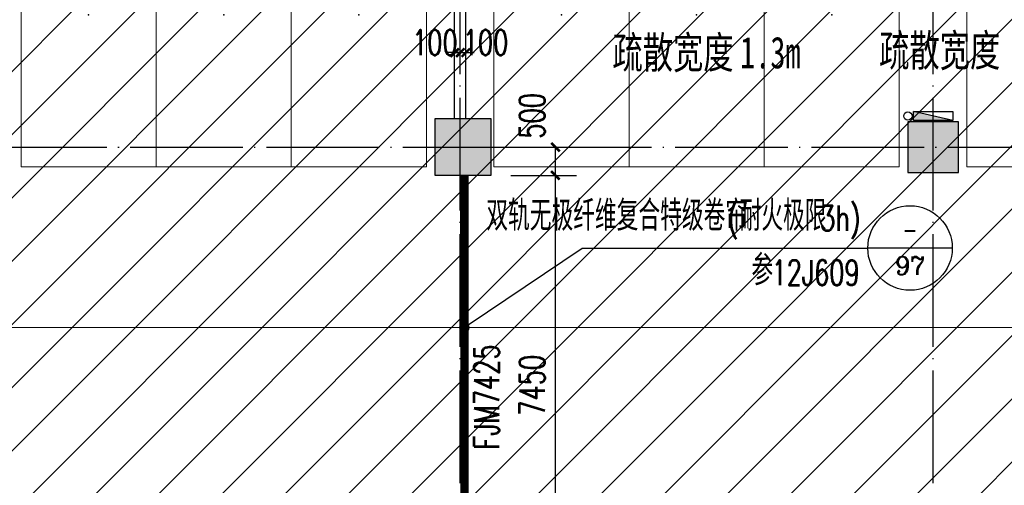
# Model space of a CAD drawing. Extents: x 797781 to 1255204, y 21234 to 1024248.
# Tile 30 of 256: x 897084 to 914574, y 99742 to 108004. Entities that reach past the tile are written whole.
import ezdxf
from ezdxf.enums import TextEntityAlignment as Align

# ---------------------------------------------------------------- set-up
doc = ezdxf.new("R2010")
doc.units = 0
doc.header["$LTSCALE"] = 1000
doc.header["$MEASUREMENT"] = 0
doc.linetypes.add('230303生产综合楼-平面图_t8$0$DASH', pattern=[0.35, 0.25, -0.1])
doc.linetypes.add('230303生产综合楼-平面图_t8$0$DOTE', pattern=[2.42, 2, -0.2, 0.02, -0.2])
doc.layers.add('230303生产综合楼-平面图_t8$0$A-普通车位', color=252, linetype='Continuous', lineweight=9)
for name, color, linetype in [('230303生产综合楼-平面图_t8$0$A-车位编号', 7, 'Continuous'), ('230303生产综合楼-平面图_t8$0$AX-B-P01(-1F)-RFQ$0$AX-B-P01(-1F)-RFQ$0$$0$PUB_TEXT', 7, 'Continuous'), ('230303生产综合楼-平面图_t8$0$COLUMN', 40, 'Continuous'), ('230303生产综合楼-平面图_t8$0$DIM_IDEN', 3, 'Continuous'), ('230303生产综合楼-平面图_t8$0$DOOR_FIRE', 4, 'Continuous'), ('230303生产综合楼-平面图_t8$0$DOOR_FIRE_TEXT', 7, 'Continuous'), ('230303生产综合楼-平面图_t8$0$DOTE', 1, '230303生产综合楼-平面图_t8$0$DOTE'), ('230303生产综合楼-平面图_t8$0$PUB_DIM', 3, 'Continuous'), ('230303生产综合楼-平面图_t8$0$PUB_HATCH', 8, 'Continuous'), ('230303生产综合楼-平面图_t8$0$WALL', 40, 'Continuous'), ('EQUIP_消火栓', 7, 'Continuous'), ('PUB_HATCH', 8, 'Continuous'), ('PUB_TEXT', 7, 'Continuous'), ('VPIPE-消防', 1, 'Continuous')]:
    doc.layers.add(name, color=color, linetype=linetype)
doc.styles.add('230303生产综合楼-平面图_t8$0$_TCH_DIM', font='SIMPLEX', dxfattribs={"bigfont": 'GBCBIG'})
doc.styles.add('230303生产综合楼-平面图_T8$0$_TCH_DIM_T3', font='SIMPLEX', dxfattribs={"width": 0.705882, "bigfont": 'GBCBIG'})
doc.styles.add('230303生产综合楼-平面图_t8$0$_TCH_LABEL', font='COMPLEX', dxfattribs={"bigfont": 'GBCBIG'})
doc.styles.add('230303生产综合楼-平面图_t8$0$_TCH_WINDOW', font='SIMPLEX', dxfattribs={"height": 3.5, "bigfont": 'GBCBIG'})
doc.styles.add('230303生产综合楼-平面图_t8$0$黑体', font='simhei.ttf', dxfattribs={"width": 0.7})
doc.dimstyles.new('230303生产综合楼-平面图_T8$0$_TCH_ARCH&&150', dxfattribs={"dimtxt": 446.25, "dimasz": 150, "dimexe": 375, "dimexo": 450, "dimgap": 189.375, "dimtad": 1, "dimdec": 0, "dimzin": 0, "dimdsep": 46, "dimtxsty": '230303生产综合楼-平面图_T8$0$_TCH_DIM_T3', "dimblk": '230303生产综合楼-平面图_t8$0$_ArchTick', "dimcen": 0.09, "dimclrt": 7, "dimazin": 2, "dimtfac": 1, "dimtdec": 0, "dimtix": 1, "dimtmove": 2, "dimatfit": 3, "dimfxl": 1, "dimtolj": 1, "dimtzin": 0, "dimarcsym": 0})

# ---------------------------------------------------------------- blocks, each defined once
blk = doc.blocks.new('$TwtSys$00000434')
for p, q in [((-0.5, 0.5), (-0.5, -0.5)), ((-0.5, -0.5), (0.5, 0.5)), ((0.5, 0.5), (-0.5, 0.5)), ((0.5, -0.5), (0.5, 0.5)), ((-0.5, -0.5), (0.5, -0.5))]:
    blk.add_line(p, q)
blk.add_solid([(0.5, -0.5), (0.5, 0.5), (-0.5, -0.5)])
blk = doc.blocks.new('230303生产综合楼-平面图_t8$0$-1FXHS1')
at = {"layer": 'VPIPE-消防'}
blk.add_circle((595769.6, -249465.5), 75, dxfattribs=at)
at = {"layer": 'EQUIP_消火栓', "xscale": -700, "yscale": 160, "zscale": 700, "rotation": 359.9999999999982}
blk.add_blockref('$TwtSys$00000434', (596216.4, -249465.5), dxfattribs=at)
blk = doc.blocks.new('230303生产综合楼-平面图_t8$0$普通车位')
at = {"layer": '230303生产综合楼-平面图_t8$0$A-普通车位'}
for points in [[(100, -1200), (5400, -1200), (5400, 1200), (100, 1200)], [(950, 750), (950, -750), (1050, -750), (1050, 750)]]:
    blk.add_lwpolyline(points, close=True, dxfattribs=at)
at = {"layer": '230303生产综合楼-平面图_t8$0$A-车位编号'}
blk.add_point((2700, 0), dxfattribs=at)
blk = doc.blocks.new('230303生产综合楼-平面图_t8$0$_ArchTick')
at = {"color": 0, "linetype": 'ByBlock', "const_width": 0.3}
blk.add_lwpolyline([(-0.5, -0.5), (0.5, 0.5)], dxfattribs=at)
blk = doc.blocks.new('*D2488')
at = {"layer": '230303生产综合楼-平面图_t8$0$PUB_DIM', "color": 0, "lineweight": -2, "transparency": 16777216}
for p, q in [((905809, 105242), (906975, 105242)), ((906600, 97792), (906600, 105242)), ((905809, 97792), (906975, 97792))]:
    blk.add_line(p, q, dxfattribs=at)
at = {"layer": 'Defpoints', "color": 0, "transparency": 16777216}
for p in [(905359, 105242), (906600, 105242), (905359, 97792)]:
    blk.add_point(p, dxfattribs=at)
at = {"layer": '230303生产综合楼-平面图_t8$0$PUB_DIM', "color": 0, "lineweight": -2, "transparency": 16777216, "xscale": 150, "yscale": 150, "zscale": 150}
for p, rotation in [((906600, 105242), 90), ((906600, 97792), 270)]:
    blk.add_blockref('230303生产综合楼-平面图_t8$0$_ArchTick', p, dxfattribs=dict(at, rotation=rotation))
at = {"layer": '230303生产综合楼-平面图_t8$0$PUB_DIM', "color": 7, "transparency": 16777216, "insert": (906188, 101517), "char_height": 446.2, "attachment_point": 5, "rotation": 90, "style": '230303生产综合楼-平面图_T8$0$_TCH_DIM_T3'}
blk.add_mtext('\\A1;7450', dxfattribs=at)
blk = doc.blocks.new('*D2489')
at = {"layer": '230303生产综合楼-平面图_t8$0$PUB_DIM', "color": 0, "lineweight": -2, "transparency": 16777216}
for p, q in [((905809, 105742), (906975, 105742)), ((906600, 105242), (906600, 105742)), ((905809, 105242), (906975, 105242))]:
    blk.add_line(p, q, dxfattribs=at)
at = {"layer": 'Defpoints', "color": 0, "transparency": 16777216}
for p in [(905359, 105742), (906600, 105742), (905359, 105242)]:
    blk.add_point(p, dxfattribs=at)
at = {"layer": '230303生产综合楼-平面图_t8$0$PUB_DIM', "color": 0, "lineweight": -2, "transparency": 16777216, "xscale": 150, "yscale": 150, "zscale": 150}
for p, rotation in [((906600, 105742), 90), ((906600, 105242), 270)]:
    blk.add_blockref('230303生产综合楼-平面图_t8$0$_ArchTick', p, dxfattribs=dict(at, rotation=rotation))
at = {"layer": '230303生产综合楼-平面图_t8$0$PUB_DIM', "color": 7, "transparency": 16777216, "insert": (906188, 106297), "char_height": 446.2, "attachment_point": 5, "rotation": 90, "style": '230303生产综合楼-平面图_T8$0$_TCH_DIM_T3'}
blk.add_mtext('\\A1;500', dxfattribs=at)
blk = doc.blocks.new('*D3011')
at = {"layer": '230303生产综合楼-平面图_t8$0$PUB_DIM', "color": 0, "lineweight": -2, "transparency": 16777216}
for p, q in [((904809, 107584), (904809, 107794)), ((904909, 107584), (904909, 107794)), ((904809, 107419), (904659, 107419)), ((904809, 107419), (904909, 107419)), ((904909, 107419), (905059, 107419))]:
    blk.add_line(p, q, dxfattribs=at)
at = {"layer": 'Defpoints', "color": 0, "transparency": 16777216}
for p in [(904909, 107419), (904809, 107134), (904909, 107134)]:
    blk.add_point(p, dxfattribs=at)
at = {"layer": '230303生产综合楼-平面图_t8$0$PUB_DIM', "color": 0, "lineweight": -2, "transparency": 16777216, "xscale": 150, "yscale": 150, "zscale": 150}
blk.add_blockref('230303生产综合楼-平面图_t8$0$_ArchTick', (904809, 107419), dxfattribs=at)
at = {"layer": '230303生产综合楼-平面图_t8$0$PUB_DIM', "color": 0, "lineweight": -2, "transparency": 16777216, "xscale": 150, "yscale": 150, "zscale": 150, "rotation": 180}
blk.add_blockref('230303生产综合楼-平面图_t8$0$_ArchTick', (904909, 107419), dxfattribs=at)
at = {"layer": '230303生产综合楼-平面图_t8$0$PUB_DIM', "color": 7, "transparency": 16777216, "insert": (904459, 107599), "char_height": 446.2, "attachment_point": 5, "style": '230303生产综合楼-平面图_T8$0$_TCH_DIM_T3'}
blk.add_mtext('\\A1;100', dxfattribs=at)
blk = doc.blocks.new('*D3012')
at = {"layer": '230303生产综合楼-平面图_t8$0$PUB_DIM', "color": 0, "lineweight": -2, "transparency": 16777216}
for p, q in [((904909, 107584), (904909, 107794)), ((905009, 107584), (905009, 107794)), ((904909, 107419), (904759, 107419)), ((904909, 107419), (905009, 107419)), ((905009, 107419), (905159, 107419))]:
    blk.add_line(p, q, dxfattribs=at)
at = {"layer": 'Defpoints', "color": 0, "transparency": 16777216}
for p in [(905009, 107419), (904909, 107134), (905009, 107134)]:
    blk.add_point(p, dxfattribs=at)
at = {"layer": '230303生产综合楼-平面图_t8$0$PUB_DIM', "color": 0, "lineweight": -2, "transparency": 16777216, "xscale": 150, "yscale": 150, "zscale": 150}
blk.add_blockref('230303生产综合楼-平面图_t8$0$_ArchTick', (904909, 107419), dxfattribs=at)
at = {"layer": '230303生产综合楼-平面图_t8$0$PUB_DIM', "color": 0, "lineweight": -2, "transparency": 16777216, "xscale": 150, "yscale": 150, "zscale": 150, "rotation": 180}
blk.add_blockref('230303生产综合楼-平面图_t8$0$_ArchTick', (905009, 107419), dxfattribs=at)
at = {"layer": '230303生产综合楼-平面图_t8$0$PUB_DIM', "color": 7, "transparency": 16777216, "insert": (905359, 107599), "char_height": 446.2, "attachment_point": 5, "style": '230303生产综合楼-平面图_T8$0$_TCH_DIM_T3'}
blk.add_mtext('\\A1;100', dxfattribs=at)
blk = doc.blocks.new('230303生产综合楼-平面图_t8$0$$DorLib2D$00000213')
at = {"color": 0, "linetype": '230303生产综合楼-平面图_t8$0$DASH', "const_width": 0.02}
blk.add_lwpolyline([(0.5, 0), (-0.5, 0)], dxfattribs=at)
blk = doc.blocks.new('_FZH')
blk.add_lwpolyline([(-0.5, -0.5), (0.5, -0.5), (0.5, 0.5), (-0.5, 0.5)], close=True)
at = {"layer": 'PUB_HATCH'}
blk.add_solid([(-0.5, -0.5), (0.5, -0.5), (-0.5, 0.5), (0.5, 0.5)], dxfattribs=at)

msp = doc.modelspace()

# ---------------------------------------------------------------- hatches: boundary and pattern name
at = {"layer": '230303生产综合楼-平面图_t8$0$PUB_HATCH'}
h = msp.add_hatch(dxfattribs=at)
h.set_pattern_fill('ANSI31', color=256, scale=500)
h.set_pattern_definition([(45, (742304.1, -46432.5), (-561.266, 561.266), [])])
h.paths.add_polyline_path([(930109.1, 68893.4), (930108.6, 82492.3), (938508.6, 82492.3), (938508.2, 85667.3), (943409, 85667.3), (943409.3, 93092.3), (943762.1, 93092.3), (943758.6, 95392.3), (943508.6, 95392.3), (943508.6, 101792.3), (951058.6, 101792.3), (951058.6, 104092.3), (952808.6, 104092.3), (952808.6, 105392.3), (952708.2, 105392.3), (952709, 111192.3), (938408.6, 111192.3), (938408.6, 112942.3), (934909, 112942.3), (934909, 113292.3), (935009, 113392.3), (935009, 113792.3), (932409, 113792.3), (932409, 113392.3), (932509, 113292.3), (932509, 112992.3), (930408.6, 112992.3), (930408.6, 111192.3), (913308.6, 111192.3), (913308.6, 119592.3), (899708.6, 119592.3), (899708.6, 116092.3), (899708.6, 114673.2), (899708.6, 111192.3), (895158.6, 111192.3), (895158.6, 96992.3), (899608.6, 96992.3), (899608.6, 98042.3), (902558.6, 98042.3), (902558.6, 96992.3), (904808.6, 96992.3), (904808.2, 86592.3), (896359, 86592.3), (896156.1, 86592.3), (896158.6, 81292.3), (896158.6, 73892.3), (896158.6, 70892.3), (896358.6, 70892.3), (897858.6, 70892.3), (897858.6, 70042.3), (900108.6, 70042.3), (900108.6, 68892.3)])
h.paths.add_polyline_path([(930105.6, 68892.3), (955656.4, 68892.3), (955656.4, 72492.3), (963356.4, 72492.3), (963356.4, 68892.3), (986709.3, 68892.3), (986709.3, 70442.3), (987458.6, 70442.3), (987458.6, 70892.3), (989258.6, 70892.3), (989256.4, 88842.3), (986008.6, 88842.3), (986008.6, 90692.3), (982958.6, 90692.3), (982958.6, 94955.7), (980858.6, 94955.7), (980858.6, 99042.3), (985808.6, 99042.3), (985808.6, 96992.3), (989256.4, 96992.3), (989256.4, 109542.3), (987108.6, 109542.3), (987108.6, 109842.3), (986208.6, 109842.3), (986208.6, 111192.3), (963706.4, 111192.3), (963706.4, 119592.3), (955308.6, 119592.3), (955304.2, 111192.3), (952709, 111192.7), (952709, 105392.3), (955356.4, 105392.3), (955357.5, 98892.3), (952859.7, 98892.3), (952858.6, 95342.3), (952858.6, 94880.1), (952858.6, 93092.3), (943407.1, 93092.3), (943407.1, 85667.3), (938508.6, 85667.3), (938508.6, 82492.3), (930107.1, 82492.3)])

# ---------------------------------------------------------------- linework, layer by layer
at = {"layer": '230303生产综合楼-平面图_t8$0$A-普通车位'}
msp.add_lwpolyline([(884258.6, 102542.3), (929883.6, 102542.3, -0.4142136), (934883.6, 97542.3), (934883.6, 82242.3)], format="xyb", dxfattribs=at)
at = {"layer": '230303生产综合楼-平面图_t8$0$DIM_IDEN'}
for p, q in [((905049, 102587.1), (907075.3, 103952.4)), ((907075.3, 103952.4), (912149.3, 103952.4)), ((913649.3, 103952.4), (912149.3, 103952.4))]:
    msp.add_line(p, q, dxfattribs=at)
for centre, radius in [((912899.3, 103952.4), 750), ((904982.6, 102542.3), 80)]:
    msp.add_circle(centre, radius, dxfattribs=at)
at = {"layer": '230303生产综合楼-平面图_t8$0$DOTE'}
for p, q in [((904908.6, 68317.3), (904908.6, 119117.3)), ((913308.6, 68317.3), (913308.6, 119117.3)), ((870008.6, 105742.3), (989908.6, 105742.3))]:
    msp.add_line(p, q, dxfattribs=at)
at = {"layer": '230303生产综合楼-平面图_t8$0$WALL'}
for p, q in [((904808.6, 106242.3), (904808.6, 110492.3)), ((905008.6, 106242.3), (905008.6, 110492.3))]:
    msp.add_line(p, q, dxfattribs=at)

# ---------------------------------------------------------------- block references
msp.add_blockref('230303生产综合楼-平面图_t8$0$-1FXHS1', (317092.2, 355760.5))
at = {"layer": '230303生产综合楼-平面图_t8$0$A-普通车位', "rotation": 270}
for p in [(898308.6, 110792.3), (900708.6, 110792.3), (903108.6, 110792.3), (906708.6, 110792.3), (909108.6, 110792.3), (911508.6, 110792.3), (915108.6, 110792.3)]:
    msp.add_blockref('230303生产综合楼-平面图_t8$0$普通车位', p, dxfattribs=at)
at = {"layer": '230303生产综合楼-平面图_t8$0$COLUMN'}
for p, xscale, yscale, zscale in [((904958.6, 105742.3), 999.9999993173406, 999.9999993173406, 999.9999993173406), ((913308.6, 105742.3), 900.0030096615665, 900, 900)]:
    msp.add_blockref('_FZH', p, dxfattribs=dict(at, xscale=xscale, yscale=yscale, zscale=zscale))
at = {"layer": '230303生产综合楼-平面图_t8$0$DOOR_FIRE', "color": 2}
ref = msp.add_blockref('230303生产综合楼-平面图_t8$0$$DorLib2D$00000213', (904982.6, 101517.3), dxfattribs=dict(at, xscale=7450.000000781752, yscale=7450.000000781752, zscale=100, rotation=270.0007938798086))
ref.add_attrib('A', 'FJM7425', (905600.7, 100379.5), dxfattribs={"layer": '230303生产综合楼-平面图_t8$0$DOOR_FIRE_TEXT', "color": 2, "ltscale": 2, "height": 446.25, "rotation": 90.00079, "style": '230303生产综合楼-平面图_t8$0$_TCH_WINDOW', "width": 0.705882})

# ---------------------------------------------------------------- texts
at = {"layer": '230303生产综合楼-平面图_t8$0$AX-B-P01(-1F)-RFQ$0$AX-B-P01(-1F)-RFQ$0$$0$PUB_TEXT', "style": '230303生产综合楼-平面图_t8$0$黑体', "width": 0.7}
for s, p in [('疏散宽度', (907613.6, 107140.4)), ('疏散宽度', (912350.9, 107177.5)), ('1.3m', (909882, 107140.4))]:
    msp.add_text(s, height=563.29, dxfattribs=at).set_placement(p)
at = {"layer": 'PUB_TEXT', "style": '230303生产综合楼-平面图_t8$0$_TCH_DIM'}
for s, height, p in [('双轨无极纤维复合特级卷帘', 536.17, (905372.6, 104258.6)), ('耐火极限', 536.17, (909872, 104258.6)), ('参', 536.2, (910081.7, 103292.2))]:
    msp.add_text(s, height=height, dxfattribs=at).set_placement(p)
at = {"layer": 'PUB_TEXT', "style": '230303生产综合楼-平面图_t8$0$_TCH_DIM', "width": 0.705882}
for s, height, p in [('(', 446.2, (909662, 104258.6)), ('3h)', 446.25, (911301.8, 104258.6)), ('12J609', 446.25, (910439.1, 103292.2))]:
    msp.add_text(s, height=height, dxfattribs=at).set_placement(p)
at = {"layer": 'PUB_TEXT', "style": '230303生产综合楼-平面图_t8$0$_TCH_LABEL', "width": 0.777778}
msp.add_text('-', height=391.5, dxfattribs=at).set_placement((912768.8, 104091.2), (913029.8, 104091.2), align=Align.FIT)
at = {"layer": 'PUB_TEXT', "style": '230303生产综合楼-平面图_t8$0$_TCH_LABEL'}
msp.add_text('97', height=329.48, dxfattribs=at).set_placement((912632.5, 103474.3), (913166, 103474.3), align=Align.FIT)

# ---------------------------------------------------------------- dimensions: what is measured, and where the dimension line sits
at = {"layer": '230303生产综合楼-平面图_t8$0$PUB_DIM'}
for base, p1, p2, angle, picture, middle in [((904908.6, 107418.8), (904808.6, 107133.8), (904908.6, 107133.8), 0, '*D3011', (904458.6, 107598.8)), ((905008.6, 107418.8), (904908.6, 107133.8), (905008.6, 107133.8), 0, '*D3012', (905358.6, 107598.8)), ((906600.2, 105742.3), (905358.6, 105242.3), (905358.6, 105742.3), 90, '*D2489', (906187.7, 106297.3))]:
    dim = msp.add_linear_dim(base=base, p1=p1, p2=p2, angle=angle, dimstyle='230303生产综合楼-平面图_T8$0$_TCH_ARCH&&150', dxfattribs=at)
    dim.commit()
    dim.dimension.update_dxf_attribs({"geometry": picture, "text_midpoint": middle, "dimtype": 161})
dim = msp.add_aligned_dim(p1=(905358.6, 97792.3), p2=(905358.6, 105242.3), distance=-1241.6, dimstyle='230303生产综合楼-平面图_T8$0$_TCH_ARCH&&150', dxfattribs=at)
dim.commit()
dim.dimension.update_dxf_attribs({"geometry": '*D2488', "text_midpoint": (906187.7, 101517.3)})

doc.saveas('drawing.dxf')
